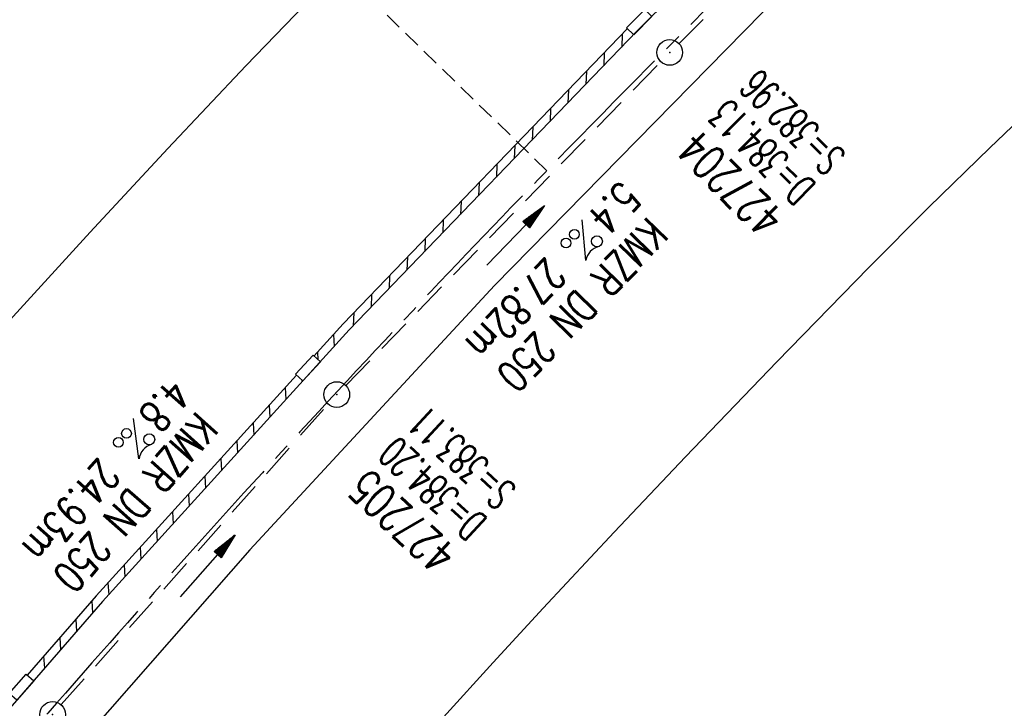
# Model space of a CAD drawing. Extents: x 450316 to 454644, y 428795 to 436505.
# Tile 44 of 256: x 453069 to 453126, y 430979 to 431019. Entities that reach past the tile are written whole.
import ezdxf
from ezdxf.enums import TextEntityAlignment as Align

# ---------------------------------------------------------------- set-up
doc = ezdxf.new("R2010")
doc.units = 0
doc.header["$LTSCALE"] = 2
doc.header["$MEASUREMENT"] = 0
for name, pattern in [('ACHSE', [5.5, 4, -0.5, 0.5, -0.5]), ('GESTRICH-X2', [1.5, 1, -0.5]), ('GESTRICHELT', [0.75, 0.5, -0.25])]:
    doc.linetypes.add(name, pattern=pattern)
doc.layers.get('0').update_dxf_attribs({"linetype": 'CONTINUOUS'})
for name, color, linetype in [('ACHSETOP', 1, 'ACHSE'), ('FBR', 8, 'CONTINUOUS'), ('HEKTOM', 1, 'GESTRICHELT'), ('KANAL', 7, 'GESTRICH-X2'), ('PFEIL', 7, 'CONTINUOUS'), ('RINNE', 8, 'CONTINUOUS'), ('SCHACHTNR', 6, 'CONTINUOUS'), ('TEXTO', 4, 'CONTINUOUS'), ('TEXTU', 4, 'CONTINUOUS')]:
    doc.layers.add(name, color=color, linetype=linetype)
doc.styles.add('ROMANS', font='romans.shx', dxfattribs={"width": 0.8})

# ---------------------------------------------------------------- blocks, each defined once
blk = doc.blocks.new('PROM')
blk.add_line((1.566, 1.817), (0.019, 0.015))
for centre, radius in [((0.317, 1.51), 0.317), ((0.943, 0.291), 0.283), ((1.645, 0.287), 0.283)]:
    blk.add_circle(centre, radius)
blk.add_arc((0.992, 2.682), 1.033, 239.14139, 303.35492)
blk = doc.blocks.new('PFEIL2')
at = {"color": 0}
for p, q in [((0.88, 0.002), (-2.401, -0.012)), ((0.881, -0.271), (0.879, 0.276)), ((0.879, 0.276), (2.429, 0.009)), ((0.911, 0.27), (0.879, 0.265)), ((0.965, 0.261), (0.879, 0.246)), ((1.019, 0.252), (0.879, 0.228)), ((1.073, 0.242), (0.879, 0.209)), ((1.127, 0.233), (0.879, 0.191)), ((1.181, 0.224), (0.879, 0.172)), ((1.235, 0.214), (0.879, 0.154)), ((1.289, 0.205), (0.879, 0.135)), ((1.343, 0.196), (0.879, 0.117)), ((1.397, 0.187), (0.879, 0.098)), ((1.451, 0.177), (0.879, 0.08)), ((1.505, 0.168), (0.879, 0.061)), ((1.559, 0.159), (0.88, 0.043)), ((1.613, 0.149), (0.88, 0.024)), ((1.668, 0.14), (0.88, 0.006)), ((1.722, 0.131), (0.88, -0.013)), ((1.776, 0.121), (0.88, -0.031)), ((1.83, 0.112), (0.88, -0.05)), ((1.884, 0.103), (0.88, -0.068)), ((1.938, 0.094), (0.88, -0.087)), ((1.992, 0.084), (0.88, -0.105)), ((2.046, 0.075), (0.88, -0.124)), ((2.1, 0.066), (0.88, -0.142)), ((2.154, 0.056), (0.88, -0.161)), ((2.208, 0.047), (0.88, -0.179)), ((2.262, 0.038), (0.881, -0.198)), ((2.316, 0.029), (0.881, -0.216)), ((2.37, 0.019), (0.881, -0.235)), ((2.424, 0.01), (0.881, -0.253)), ((2.429, 0.009), (0.881, -0.271))]:
    blk.add_line(p, q, dxfattribs=at)
blk = doc.blocks.new('GST')
at = {"color": 0}
blk.add_circle((0, 0), 0.75, dxfattribs=at)
blk.add_point((0, 0), dxfattribs=at)

msp = doc.modelspace()

# ---------------------------------------------------------------- linework, layer by layer
for points in [[(453105.804, 431019.677), (453104.744, 431018.612), (453104.331, 431019.023), (453105.391, 431020.088)], [(453086.479, 430999.554), (453085.456, 430998.453), (453085.029, 430998.849), (453086.052, 430999.951)], [(453069.774, 430980.988), (453068.786, 430979.856), (453068.347, 430980.239), (453069.335, 430981.371)]]:
    msp.add_lwpolyline(points, close=True)
at = {"layer": 'ACHSETOP', "flags": 128}
msp.add_lwpolyline([(451271.766, 435019.042, -0.000001), (451272.365, 435018.353, -0.000032), (451272.387, 435018.328), (451288.791, 434999.463, -0.000002), (451296.993, 434990.03, 0.000007), (451305.195, 434980.597, 0.000007), (451313.397, 434971.165, -0.000007), (451321.599, 434961.732, -0.000007), (451329.801, 434952.299, 0.000007), (451338.003, 434942.866, 0.000007), (451346.205, 434933.433, -0.000007), (451354.407, 434924.001, -0.000007), (451362.609, 434914.568, 0.000011), (451370.811, 434905.135, 0.000001), (451379.013, 434895.702, 0.000001), (451387.215, 434886.27), (451403.62, 434867.404), (451420.024, 434848.539), (451436.428, 434829.674, -0.000013), (451444.63, 434820.241, 0.000007), (451452.832, 434810.808, 0.000007), (451461.034, 434801.376, -0.000007), (451469.236, 434791.943, -0.000007), (451477.438, 434782.51, 0.000007), (451485.64, 434773.077, 0.000007), (451493.842, 434763.645, -0.000007), (451502.044, 434754.212, -0.000007), (451510.246, 434744.779, 0.000007), (451518.448, 434735.346, 0.000007), (451526.65, 434725.914, -0.000007), (451534.852, 434716.481, -0.000007), (451543.054, 434707.048, 0.000011), (451551.256, 434697.615, 0.000001), (451559.458, 434688.182, 0.000001), (451567.66, 434678.75), (451584.065, 434659.884, -0.000001), (451592.267, 434650.452, -0.000001), (451600.469, 434641.019, -0.000011), (451608.671, 434631.586, 0.000013), (451616.873, 434622.153), (451633.277, 434603.288), (451649.681, 434584.423, -0.000013), (451657.883, 434574.99, 0.000007), (451666.085, 434565.557, 0.000007), (451674.287, 434556.124, -0.000007), (451682.489, 434546.692, -0.000007), (451690.691, 434537.259, 0.000006), (451698.893, 434527.826), (451715.297, 434508.961, -0.000015), (451721.01, 434502.39, 0.000008), (451726.723, 434495.82, 0.000958), (451727.518, 434494.909, 0.000181), (451731.723, 434490.114, 0.003894), (451738.179, 434482.871, 0.00247), (451748.503, 434471.583, 0.003793), (451756.233, 434463.34, 0.003129), (451765.742, 434453.478, 0.00313), (451774.532, 434444.586, 0.003132), (451783.429, 434435.81, 0.003134), (451792.435, 434427.146, 0.003132), (451801.553, 434418.591, 0.003131), (451810.774, 434410.155, 0.00313), (451820.102, 434401.832, 0.003133), (451829.541, 434393.621, 0.003138), (451839.066, 434385.542, 0.003131), (451848.69, 434377.585, 0.003125), (451858.432, 434369.733, 0.003124), (451868.271, 434362.004, 0.00313), (451878.187, 434354.413, 0.003138), (451888.199, 434346.945, 0.003133), (451898.32, 434339.593, 0.003131), (451908.525, 434332.373, 0.003131), (451918.818, 434325.282, 0.003132), (451929.206, 434318.316, 0.003136), (451939.668, 434311.489, 0.00313), (451950.209, 434304.797, 0.003123), (451960.857, 434298.223, 0.003128), (451971.589, 434291.781, 0.003137), (451982.371, 434285.491, 0.003139), (451993.235, 434279.335, 0.003133), (452004.198, 434273.303, 0.003123), (452015.227, 434267.413, 0.003125), (452026.323, 434261.665, 0.003132), (452037.503, 434256.05, 0.003138), (452048.733, 434250.584, 0.003134), (452060.02, 434245.265, 0.003122), (452071.413, 434240.069, 0.003127), (452083.62, 434234.685, 0.003578), (452094.349, 434230.124, 0.002702), (452108.409, 434224.354, 0.004189), (452117.528, 434220.758, 0.00053), (452126.341, 434217.378, 0.001569), (452129.323, 434216.249, 0.000008), (452135.115, 434214.077, -0.000025), (452140.907, 434211.904), (452164.314, 434203.123, 0.000006), (452176.018, 434198.733, -0.000007), (452187.722, 434194.343), (452211.129, 434185.563), (452234.536, 434176.783, -0.000012), (452246.24, 434172.393, 0.000007), (452257.944, 434168.002, 0.000002), (452265.746, 434165.075, 0.000001), (452281.351, 434159.222, 0.000005), (452293.055, 434154.832, -0.000007), (452304.759, 434150.442, -0.000019), (452316.463, 434146.052, 0.000015), (452328.166, 434141.661, 0.000002), (452338.097, 434137.936, 0.000001), (452351.573, 434132.881, 0.000004), (452363.277, 434128.491, -0.000006), (452374.981, 434124.101, -0.00002), (452386.684, 434119.71, 0.00002), (452398.388, 434115.32, 0.000006), (452410.092, 434110.93, -0.000004), (452421.796, 434106.54, -0.000001), (452435.272, 434101.485, -0.000002), (452445.203, 434097.76, -0.000015), (452456.906, 434093.369, 0.000019), (452468.61, 434088.979, 0.000007), (452480.314, 434084.589, -0.000006), (452492.018, 434080.199, -0.000002), (452503.721, 434075.809, 0.000002), (452515.425, 434071.419, 0.000006), (452527.129, 434067.029, -0.000007), (452538.833, 434062.639, -0.000019), (452550.536, 434058.248, 0.000015), (452562.24, 434053.858, 0.000002), (452572.171, 434050.133, 0.000001), (452585.647, 434045.078, 0.000004), (452597.351, 434040.688, -0.000006), (452609.055, 434036.298, -0.00002), (452620.758, 434031.907, 0.00002), (452632.462, 434027.517, 0.000006), (452644.166, 434023.127, -0.000004), (452655.87, 434018.737, -0.000001), (452669.346, 434013.682, -0.000002), (452679.277, 434009.957, -0.000015), (452690.981, 434005.567, 0.000014), (452702.684, 434001.176, 0.000011), (452714.388, 433996.786, -0.000001), (452726.092, 433992.396, -0.000007), (452735.031, 433989.043, -0.000005), (452748.181, 433984.11, -0.000156), (452748.221, 433984.095, -0.000005), (452749.498, 433983.615, -0.004183), (452758.692, 433980.071, -0.002721), (452772.748, 433974.429, -0.005081), (452782.771, 433970.223, -0.003908), (452795.7, 433964.522, -0.003912), (452807.05, 433959.304, -0.003907), (452818.331, 433953.902, -0.003903), (452829.522, 433948.327, -0.003904), (452840.62, 433942.58, -0.003907), (452851.631, 433936.658, -0.003909), (452862.543, 433930.568, -0.003906), (452873.352, 433924.312, -0.003899), (452884.081, 433917.876, -0.003907), (452894.713, 433911.271, -0.003917), (452905.212, 433904.518, -0.003914), (452915.606, 433897.601, -0.003904), (452925.914, 433890.505, -0.003895), (452936.108, 433883.251, -0.003902), (452946.169, 433875.853, -0.003909), (452956.117, 433868.296, -0.003904), (452965.957, 433860.575, -0.003908), (452975.671, 433852.704, -0.00391), (452985.257, 433844.687, -0.003909), (452994.717, 433836.52, -0.003908), (453004.051, 433828.203, -0.003902), (453013.251, 433819.744, -0.003901), (453022.321, 433811.14, -0.003907), (453031.261, 433802.39, -0.003913), (453040.05, 433793.514, -0.003909), (453048.995, 433784.194, -0.00418), (453057.218, 433775.343, -0.003621), (453064.799, 433766.924, -0.003001), (453073.811, 433756.645, -0.003775), (453082.931, 433745.954, -0.004894), (453089.822, 433737.587, -0.004962), (453096.584, 433729.038, -0.003805), (453105.204, 433717.738, -0.003005), (453113.364, 433706.734, -0.003643), (453119.973, 433697.569, -0.004174), (453127.227, 433687.17, -0.004295), (453134.105, 433676.947, -0.003507), (453140.018, 433667.855, -0.002688), (453147.586, 433655.895, -0.003695), (453155.363, 433643.251, -0.00538), (453160.547, 433634.47, -0.005332), (453165.53, 433625.601, -0.003667), (453172.541, 433612.577, -0.002679), (453179.095, 433600.023, -0.003501), (453183.992, 433590.355, -0.004313), (453189.196, 433579.668, -0.003909), (453194.743, 433567.786, -0.003909), (453199.853, 433556.378, -0.003909), (453204.783, 433544.892, -0.003903), (453209.809, 433532.66, -0.004384), (453214.103, 433521.695, -0.003423), (453219.661, 433506.825, -0.005955), (453222.694, 433498.219, -0.000145), (453225.568, 433489.736, -0.000252), (453227.219, 433484.852, -0.000085), (453230.064, 433476.416, -0.000405), (453230.656, 433474.653, -0.003646), (453233.571, 433465.744, 0.00217), (453238.424, 433450.758, 0.000006), (453242.327, 433438.883, -0.000007), (453246.23, 433427.008, -0.000012), (453250.132, 433415.133, 0.000009), (453254.035, 433403.258, 0.003001), (453258.01, 433391.404, -0.003002), (453261.985, 433379.55, -0.003008), (453265.815, 433367.653, 0.003009), (453269.646, 433355.757, 0.00001), (453273.549, 433343.882, -0.000019), (453277.452, 433332.007), (453285.257, 433308.257, 0.000005), (453289.16, 433296.382, -0.000004), (453293.063, 433284.507, -0.000001), (453297.412, 433271.275, -0.000001), (453300.869, 433260.756, -0.00001), (453304.771, 433248.881, 0.000008), (453308.674, 433237.006, 0.000011), (453312.577, 433225.131, -0.000004), (453316.48, 433213.256, -0.000007), (453317.957, 433208.761, -0.000002), (453324.285, 433189.506, -0.00006), (453324.748, 433188.095, 0.000004), (453325.212, 433186.684, 0.001409), (453327.806, 433178.862, 0.000842), (453332.205, 433165.794, 0.002106), (453335.59, 433155.932, 0.001506), (453340.42, 433142.182, 0.001603), (453344.587, 433130.552, 0.001566), (453348.928, 433118.674, 0.00157), (453353.282, 433106.987, 0.001563), (453357.73, 433095.275, 0.001555), (453362.245, 433083.606, 0.001558), (453366.823, 433071.988, 0.001562), (453371.477, 433060.391, 0.001561), (453376.206, 433048.816, 0.001565), (453381.007, 433037.273, 0.001565), (453385.878, 433025.763, 0.001563), (453390.82, 433014.287, 0.001561), (453395.838, 433002.832, 0.001559), (453400.927, 432991.41, 0.00156), (453406.083, 432980.028, 0.001563), (453411.315, 432968.669, 0.001565), (453416.612, 432957.354, 0.001562), (453421.976, 432946.082, 0.001558), (453427.424, 432934.813, 0.001559), (453432.943, 432923.577, 0.001564), (453438.516, 432912.409, 0.001566), (453444.163, 432901.268, 0.001564), (453449.888, 432890.145, 0.001558), (453455.356, 432879.682, 0.001394), (453461.537, 432868.025, 0.001724), (453468.567, 432854.963, 0.002516), (453473.461, 432846.052, 0.001346), (453478.156, 432837.657, 0.000835), (453485.787, 432824.152, 0.000825), (453493.393, 432810.794, 0.001335), (453498.128, 432802.562, 0.002522), (453503.255, 432793.804, 0.001723), (453510.868, 432781.051, 0.001395), (453517.698, 432769.769, 0.001557), (453523.875, 432759.701, 0.001564), (453531.451, 432747.524, 0.002105), (453537.147, 432738.516, 0.001027), (453545.205, 432725.948, 0.001523), (453550.684, 432717.498, 0.000001), (453550.839, 432717.261, 0.000124), (453550.84, 432717.259, 0.000024), (453557.597, 432706.912, -0.000007), (453564.355, 432696.566, -0.000001), (453571.19, 432686.101, 0.000005), (453578.025, 432675.635, 0.000012), (453584.861, 432665.17, -0.000012), (453591.696, 432654.704, -0.000004), (453598.531, 432644.238, 0.000004), (453605.366, 432633.773, 0.000001), (453612.202, 432623.307, -0.000001), (453619.037, 432612.841, -0.000004), (453625.872, 432602.376, 0.000003), (453632.707, 432591.91), (453646.378, 432570.979, -0.000014), (453650.935, 432564.001, -0.000007), (453660.048, 432550.047, -0.002465), (453666.815, 432539.572, 0.002471), (453673.568, 432529.119, 0.002497), (453680.467, 432518.67, -0.002488), (453687.389, 432508.185, -0.000003), (453694.224, 432497.72, 0.000006), (453701.059, 432487.254), (453714.73, 432466.322, -0.000006), (453721.565, 432455.856, 0.000006), (453728.4, 432445.391, 0.000183), (453728.474, 432445.277, -0.000027), (453728.969, 432444.521, -0.003905), (453733.992, 432436.709, -0.002472), (453741.768, 432424.267, -0.005163), (453747.303, 432415.103, -0.003867), (453754.471, 432402.736, -0.003958), (453760.534, 432391.888, -0.003913), (453766.494, 432380.818, -0.003903), (453772.248, 432369.72, -0.003904), (453777.826, 432358.535, -0.003901), (453783.485, 432346.731, -0.004288), (453788.457, 432335.909, -0.003523), (453794.251, 432322.76, -0.004762), (453798.376, 432312.962, -0.001651), (453802.105, 432303.777, -0.002689), (453804.345, 432298.119, -0.001542), (453805.535, 432295.038, -0.000893), (453807.562, 432289.711, -0.005639), (453811.068, 432280.125, -0.003891), (453815.882, 432266.138, -0.00573), (453819.492, 432254.955, -0.005082), (453823.289, 432242.262, -0.004537), (453827.3, 432227.849, -0.006762), (453829.772, 432218.119, -0.001828), (453832.339, 432207.234, -0.002855), (453833.917, 432200.252, -0.000688), (453834.588, 432197.184, -0.000614), (453835.33, 432193.746, -0.005087), (453837.353, 432183.825, -0.003463), (453840.076, 432169.201, -0.004355), (453841.882, 432158.581, -0.003298), (453844.052, 432144.521, -0.003873), (453845.959, 432130.87, -0.004703), (453847.336, 432119.601, -0.004431), (453848.679, 432106.664, -0.004859), (453849.683, 432094.847, -0.001971), (453850.759, 432079.747, -0.003754), (453851.233, 432071.814, -0.000235), (453851.272, 432071.058, -0.000154), (453851.331, 432069.903, -0.005004), (453851.76, 432059.357, -0.003657), (453852.096, 432044.916, -0.006284), (453852.131, 432034.652, -0.00442), (453851.869, 432020.065, -0.004496), (453851.355, 432005.74, -0.005961), (453850.742, 431994.946, -0.004032), (453849.635, 431980.541, -0.005521), (453848.625, 431970.038, -0.000545), (453848.175, 431965.885, -0.00099), (453847.92, 431963.599, -0.002817), (453847.082, 431956.57, -0.001743), (453845.624, 431945.22, -0.004295), (453844.128, 431934.589, -0.003233), (453841.927, 431920.496, -0.003719), (453839.898, 431908.592, -0.003474), (453837.544, 431895.884, -0.003471), (453834.928, 431882.783, -0.003984), (453832.479, 431871.403, -0.002961), (453829.251, 431857.357, -0.00403), (453826.736, 431847.072, -0.001132), (453824.957, 431840.111, -0.001603), (453823.675, 431835.205, -0.002375), (453822.368, 431830.363, -0.001541), (453820.296, 431822.917, -0.005811), (453817.744, 431814.242, -0.003321), (453813.002, 431799.15, -0.004369), (453808.955, 431786.926, -0.004589), (453804.893, 431775.36, -0.004977), (453800.134, 431762.595, -0.00596), (453795.928, 431752.024, -0.002426), (453790.614, 431739.296, -0.004094), (453787.367, 431731.794, -0.000338), (453786.71, 431730.312, -0.000388), (453786.136, 431729.023, -0.004625), (453782.634, 431721.365, -0.002368), (453775.588, 431706.507, -0.004069), (453770.201, 431695.516, -0.003863), (453764.344, 431684.031, -0.004659), (453758.242, 431672.552, -0.005048), (453752.404, 431662.068, -0.002758), (453744.856, 431648.996, -0.004203), (453739.784, 431640.488, -0.000453), (453738.552, 431638.464, -0.00049), (453737.409, 431636.595, -0.004121), (453733.364, 431630.114, -0.00246), (453726.445, 431619.347, -0.006277), (453720.589, 431610.574, -0.004581), (453712.305, 431598.731, -0.005038), (453704.604, 431588.16, -0.005528), (453697.383, 431578.675, -0.004083), (453688.218, 431567.105, -0.005886), (453681.701, 431559.207, -0.001219), (453676.737, 431553.362, -0.002238), (453674.011, 431550.197, -0.001962), (453670.562, 431546.26, -0.001297), (453665.305, 431540.337, -0.004313), (453658.171, 431532.478, -0.003182), (453648.342, 431521.973, -0.004167), (453639.222, 431512.508, -0.00462), (453630.847, 431504.116, -0.002727), (453619.912, 431493.477, -0.004271), (453612.835, 431486.781, -0.000068), (453609.879, 431484.033, -0.000648), (453609.571, 431483.747, -0.000003), (453600.643, 431475.492, -0.000005), (453594.487, 431469.799), (453576.132, 431452.827), (453557.776, 431435.854), (453539.42, 431418.881), (453521.065, 431401.909, 0.000001), (453511.887, 431393.422, 0.000001), (453502.709, 431384.936, 0.000013), (453493.531, 431376.449, -0.000013), (453484.354, 431367.963, 0), (453475.176, 431359.477, 0), (453465.998, 431350.99), (453447.643, 431334.018, 0.000001), (453438.465, 431325.531, 0.000001), (453429.287, 431317.045, 0.000013), (453420.11, 431308.558, -0.000007), (453410.932, 431300.072, -0.000004), (453403.532, 431293.229, -0.000002), (453392.576, 431283.099, -0.00001), (453383.398, 431274.613, 0.000015), (453374.22, 431266.127, 0.000014), (453365.042, 431257.64, -0.000013), (453355.865, 431249.154, 0), (453343.628, 431237.839, -0.000001), (453337.509, 431232.181), (453319.154, 431215.209, 0.000001), (453309.976, 431206.722, 0.000001), (453300.798, 431198.236, 0.000013), (453291.621, 431189.749, -0.000013), (453282.443, 431181.263, -0.000001), (453273.265, 431172.777, -0.000001), (453264.087, 431164.29), (453245.732, 431147.318), (453227.376, 431130.345), (453209.02, 431113.372, 0.000014), (453199.843, 431104.885, -0.000009), (453190.665, 431096.399, -0.000019), (453181.487, 431087.913, 0.000019), (453172.309, 431079.427, 0.000009), (453163.132, 431070.941, -0.000008), (453153.954, 431062.454), (453135.598, 431045.481, 0.000009), (453134.861, 431044.799, 0.000002), (453130.417, 431040.69, 0.002804), (453126.112, 431036.664, 0.001372), (453117.381, 431028.361, 0.005333), (453110.158, 431021.305, 0.003613), (453099.686, 431010.703, 0.004216), (453091.364, 431002.01, 0.003913), (453082.552, 430992.499, 0.00391), (453074.199, 430983.197, 0.003911), (453065.996, 430973.768, 0.003912), (453057.937, 430964.207, 0.003915), (453050.034, 430954.528, 0.00391), (453042.286, 430944.729, 0.003905), (453034.682, 430934.798, 0.003908), (453027.235, 430924.75, 0.003912), (453019.954, 430914.598, 0.003918), (453012.829, 430904.328, 0.003918), (453005.866, 430893.947, 0.003907), (452999.072, 430883.467, 0.0039), (452992.431, 430872.865, 0.003908), (452985.952, 430862.152, 0.00392), (452979.661, 430851.374, 0.00392), (452973.542, 430840.502, 0.003904), (452967.571, 430829.493, 0.003903), (452961.774, 430818.394, 0.003916), (452956.17, 430807.245, 0.00392), (452950.739, 430796.004, 0.00391), (452945.472, 430784.651, 0.003904), (452940.385, 430773.223, 0.00391), (452935.485, 430761.733, 0.003913), (452930.764, 430750.166, 0.003909), (452926.22, 430738.514, 0.003913), (452921.858, 430726.792, 0.003918), (452917.686, 430715.017, 0.003913), (452913.698, 430703.178, 0.003909), (452909.892, 430691.264, 0.003904), (452906.273, 430679.293, 0.003908), (452902.844, 430667.279, 0.003914), (452899.604, 430655.212, 0.003911), (452896.55, 430643.086, 0.003914), (452893.686, 430630.913, 0.003917), (452891.016, 430618.707, 0.003911), (452890.732, 430617.306, 0.000237), (452886.248, 430594.167, 0.007575), (452884.76, 430585.792, 0.003906), (452882.249, 430569.49)], format="xyb", dxfattribs=at)
at = {"layer": 'FBR', "flags": 128}
for points in [[(453276.707, 431178.634, -0.000118), (453287.065, 431188.257, -0.000276), (453291.485, 431192.357, -0.000001), (453311.412, 431210.82, -0.000243), (453311.472, 431210.876, -0.000468), (453320.706, 431219.399, 0.000406), (453331.34, 431229.212, 0.000197), (453340.223, 431237.428, -0.00015), (453349.105, 431245.645, -0.000461), (453368.006, 431263.086, 0.000541), (453384.108, 431277.949, 0.000242), (453392.435, 431285.659, -0.000279)], [(453575.994, 431475.694, -0.000002), (453561.636, 431462.404, -0.000009)], [(453418.105, 431283.16, -0.000853), (453407.564, 431273.37, -0.000064), (453397.19, 431263.77, -0.000084), (453389.302, 431256.475, -0.000204), (453382.448, 431250.144, 0.000155), (453373.4, 431241.787, 0.001433), (453363.02, 431232.139, -0.002118), (453355.985, 431225.618, -0.000322), (453355.808, 431225.455, -0.000003), (453339.079, 431210.12, -0.000167), (453338.057, 431209.184, -0.00004), (453333.827, 431205.312)]]:
    msp.add_lwpolyline(points, format="xyb", dxfattribs=at)
for points in [[(453177.503, 431086.876), (453146.983, 431058.636), (453127.722, 431040.846), (453109.294, 431023.176), (453104.936, 431018.816), (453088.168, 431001.424), (453073.783, 430985.601), (453062.332, 430972.461), (453047.624, 430954.624), (453039.452, 430944.228), (453035.258, 430938.844)], [(453180.227, 431083.818), (453179.464, 431082.794), (453171.627, 431075.466), (453165.148, 431069.45), (453130.559, 431037.481), (453113.267, 431020.967), (453096.621, 431004.002), (453082.375, 430988.609), (453067.131, 430971.276), (453055.958, 430957.92), (453042.104, 430940.749), (453041.45, 430940.111), (453038.556, 430936.283)], [(453129.928, 431063.201), (453117.464, 431051.638), (453112.759, 431047.228), (453108.097, 431042.772), (453101.725, 431036.583), (453095.396, 431030.349), (453091.033, 431025.979), (453086.712, 431021.567), (453082.133, 431016.803), (453077.597, 431011.997), (453073.064, 431007.113), (453068.568, 431002.194), (453064.686, 430997.876), (453060.139, 430992.712), (453045.8, 430975.948), (453042.649, 430972.219), (453039.539, 430968.456), (453033.996, 430961.626), (453028.496, 430954.761)], [(453178.578, 431061.701), (453159.042, 431043.568), (453141.91, 431027.577), (453134.146, 431020.269), (453125.502, 431012.021), (453121.951, 431008.564), (453118.446, 431005.059), (453113.08, 430999.568), (453107.761, 430994.031), (453103.602, 430989.636), (453099.469, 430985.216), (453096.554, 430982.052), (453093.665, 430978.863), (453089.698, 430974.421), (453085.756, 430969.957), (453081.974, 430965.626), (453078.218, 430961.272), (453069.77, 430951.309), (453066.959, 430947.951), (453064.19, 430944.559), (453059.908, 430939.205), (453055.668, 430933.817)]]:
    msp.add_lwpolyline(points, dxfattribs=at)
at = {"layer": 'HEKTOM'}
msp.add_line((453099.688, 431010.688), (453071, 431038.563), dxfattribs=at)
at = {"layer": 'KANAL'}
for p, q in [((453107.375, 431018.094), (453125.719, 431036.094)), ((453087.969, 430998.188), (453106.313, 431017.031)), ((453071.375, 430979.594), (453086.938, 430997.094))]:
    msp.add_line(p, q, dxfattribs=at)
at = {"layer": 'RINNE'}
for p, q in [((453104.072, 431018.64), (453104.043, 431017.889)), ((453103.029, 431017.558), (453103, 431016.807)), ((453101.986, 431016.476), (453101.956, 431015.726)), ((453100.943, 431015.394), (453100.913, 431014.644)), ((453099.9, 431014.313), (453099.87, 431013.562)), ((453098.857, 431013.231), (453098.827, 431012.48)), ((453097.813, 431012.149), (453097.784, 431011.398)), ((453096.77, 431011.067), (453096.741, 431010.316)), ((453095.727, 431009.985), (453095.698, 431009.234)), ((453094.684, 431008.903), (453094.655, 431008.152)), ((453093.641, 431007.821), (453093.612, 431007.07)), ((453092.598, 431006.739), (453092.569, 431005.988)), ((453091.555, 431005.657), (453091.525, 431004.906)), ((453090.512, 431004.575), (453090.482, 431003.824)), ((453089.469, 431003.493), (453089.439, 431002.743)), ((453088.426, 431002.412), (453088.396, 431001.661)), ((453087.252, 431001.16), (453087.294, 431000.463)), ((453086.313, 431000.126), (453086.339, 430999.688)), ((453084.434, 430998.06), (453084.476, 430997.363)), ((453085.409, 430998.503), (453085.415, 430998.396)), ((453083.494, 430997.027), (453083.537, 430996.33)), ((453082.555, 430995.993), (453082.597, 430995.296)), ((453081.616, 430994.96), (453081.658, 430994.263)), ((453080.676, 430993.927), (453080.718, 430993.23)), ((453079.737, 430992.893), (453079.779, 430992.196)), ((453078.797, 430991.86), (453078.84, 430991.163)), ((453077.858, 430990.827), (453077.9, 430990.13)), ((453076.919, 430989.793), (453076.961, 430989.096)), ((453075.979, 430988.76), (453076.021, 430988.063)), ((453075.04, 430987.727), (453075.082, 430987.03)), ((453074.1, 430986.693), (453074.143, 430985.996)), ((453073.162, 430985.649), (453073.205, 430984.937)), ((453072.225, 430984.574), (453072.268, 430983.862)), ((453071.288, 430983.499), (453071.331, 430982.787)), ((453070.351, 430982.424), (453070.394, 430981.712)), ((453069.414, 430981.349), (453069.418, 430981.292)), ((453069.457, 430980.637), (453069.457, 430980.637))]:
    msp.add_line(p, q, dxfattribs=at)
at = {"layer": 'RINNE', "flags": 128}
msp.add_lwpolyline([(453177.503, 431086.876), (453164.941, 431075.26), (453146.983, 431058.636), (453127.722, 431040.846), (453109.294, 431023.176), (453104.936, 431018.816), (453088.168, 431001.424), (453073.783, 430985.601), (453062.332, 430972.461), (453047.624, 430954.624), (453039.452, 430944.228), (453035.258, 430938.844)], dxfattribs=at)
at = {"layer": 'RINNE'}
for points in [[(453104.392, 431018.972), (453087.803, 431001.766)], [(453087.803, 431001.766), (453086.106, 430999.9)], [(453085.095, 430998.788), (453073.41, 430985.933), (453069.388, 430981.319)]]:
    msp.add_lwpolyline(points, dxfattribs=at)

# ---------------------------------------------------------------- block references
for p, rotation in [((453106.844, 431017.583), 225.1260000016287), ((453087.437, 430997.652), 227.1215000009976), ((453070.875, 430979.02), 228.9095000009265)]:
    msp.add_blockref('GST', p, dxfattribs=dict(rotation=rotation))
at = {"layer": 'PFEIL'}
for p, rotation in [((453097.857, 431006.92), 45.76319999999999), ((453079.903, 430987.672), 48.36610000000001)]:
    msp.add_blockref('PFEIL2', p, dxfattribs=dict(at, rotation=rotation))
at = {"layer": 'TEXTU'}
for p, rotation in [((453101.74, 431007.861), 225.7631999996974), ((453075.59, 430996.287), 228.3660999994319)]:
    msp.add_blockref('PROM', p, dxfattribs=dict(at, rotation=rotation))

# ---------------------------------------------------------------- texts
at = {"layer": 'SCHACHTNR', "style": 'ROMANS'}
for s, height, rotation, width, p in [('S=382.96', 1.8, 135.126, 0.6, (453117.181, 431011.61)), ('D=384.13', 1.8, 135.126, 0.6, (453115.431, 431009.86)), ('427204', 2, 135.126, 0.7, (453113.649, 431008.079)), ('S=383.11', 1.8, 137.1215, 0.6, (453097.976, 430992.174)), ('D=384.20', 1.8, 137.1215, 0.6, (453096.288, 430990.361)), ('427205', 2, 137.1215, 0.7, (453094.569, 430988.517))]:
    msp.add_text(s, height=height, rotation=rotation, dxfattribs=dict(at, width=width)).set_placement(p)
at = {"layer": 'TEXTO', "style": 'ROMANS', "width": 0.75}
for rotation, p in [(225.7632, (453101.106, 431003.503)), (228.3661, (453075.035, 430991.957))]:
    msp.add_text('KMZR DN 250', height=1.8, rotation=rotation, dxfattribs=at).set_placement(p, align=Align.CENTER)
at = {"layer": 'TEXTU', "style": 'ROMANS', "width": 0.75}
for s, rotation, p in [('5.4', 225.7632, (453104.002, 431010.178)), ('27.82m', 225.7632, (453099.658, 431005.709)), ('4.8', 228.3661, (453077.722, 430998.694)), ('24.93m', 228.3661, (453073.597, 430994.037))]:
    msp.add_text(s, height=1.8, rotation=rotation, dxfattribs=at).set_placement(p)

doc.saveas('drawing.dxf')
